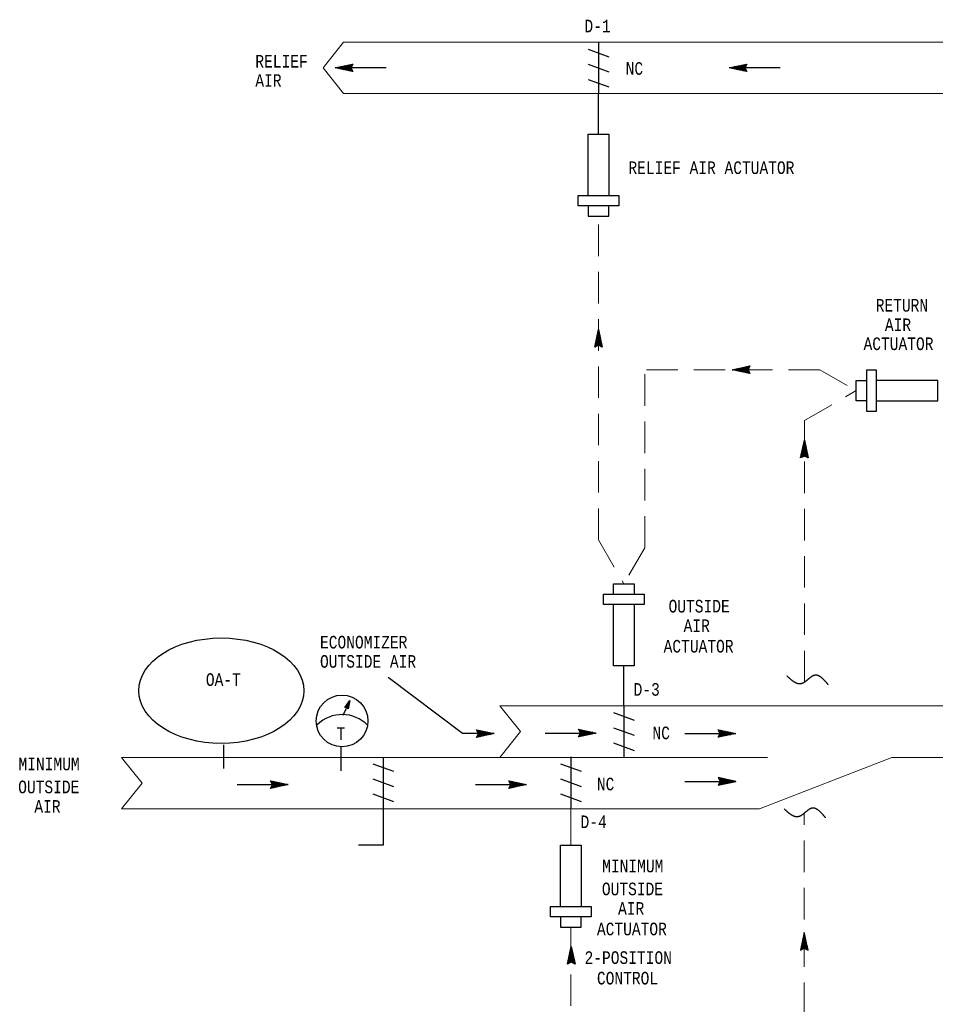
# Model space of a CAD drawing. Header units: inches. Extents: x 2.2 to 32.1, y 0.4 to 19.9.
# Tile 2 of 5: x 2.2 to 9.5, y 8 to 15.8. Entities that reach past the tile are written whole.
import ezdxf
from ezdxf.enums import TextEntityAlignment as Align

# ---------------------------------------------------------------- set-up
doc = ezdxf.new("R2010")
doc.units = ezdxf.units.IN
doc.header["$MEASUREMENT"] = 0
doc.linetypes.add('HIDDEN', pattern=[0.375, 0.25, -0.125])
for name, color, linetype, lineweight in [('M-ANNO-SYMB', 6, 'Continuous', 30), ('M-ANNO-TEXT', 2, 'Continuous', 30), ('M-DIAG-GRPH', 6, 'Continuous', 13)]:
    doc.layers.add(name, color=color, linetype=linetype, lineweight=lineweight)
doc.styles.add('CONTROLTXT', font='monotxt.shx')

msp = doc.modelspace()

# ---------------------------------------------------------------- linework, layer by layer
at = {"layer": 'M-ANNO-SYMB', "linetype": 'Continuous'}
for p, q in [((6.7483, 15.5335), (6.9115, 15.474)), ((6.8298, 15.5885), (6.8298, 15.1834)), ((4.7426, 15.386), (4.8826, 15.416)), ((4.8826, 15.3559), (4.7426, 15.386)), ((5.1477, 15.386), (4.7426, 15.386)), ((4.7452, 15.3866), (4.7467, 15.3851)), ((4.7493, 15.3875), (4.7469, 15.3851)), ((4.7539, 15.3885), (4.7602, 15.3822)), ((4.7628, 15.3903), (4.7557, 15.3832)), ((4.7627, 15.3903), (4.7737, 15.3793)), ((4.7763, 15.3932), (4.7644, 15.3813)), ((4.7715, 15.3921), (4.7872, 15.3765)), ((4.7898, 15.3961), (4.7731, 15.3795)), ((4.7802, 15.394), (4.8007, 15.3735)), ((4.8033, 15.399), (4.7818, 15.3776)), ((4.789, 15.3958), (4.8142, 15.3706)), ((4.8168, 15.4018), (4.7906, 15.3757)), ((4.7977, 15.3977), (4.8277, 15.3677)), ((4.8303, 15.4047), (4.7993, 15.3738)), ((4.8063, 15.3996), (4.8412, 15.3648)), ((4.8438, 15.4077), (4.8081, 15.372)), ((4.8151, 15.4015), (4.8547, 15.3619)), ((4.8573, 15.4106), (4.8168, 15.3701)), ((4.8238, 15.4033), (4.8682, 15.3591)), ((4.8709, 15.4135), (4.8256, 15.3682)), ((4.8326, 15.4052), (4.8817, 15.3562)), ((4.8812, 15.4133), (4.8343, 15.3663)), ((4.8413, 15.4071), (4.8727, 15.3758)), ((4.8706, 15.3921), (4.843, 15.3644)), ((4.8501, 15.409), (4.8695, 15.3896)), ((4.8701, 15.381), (4.8517, 15.3626)), ((4.8588, 15.4108), (4.873, 15.3967)), ((4.8826, 15.416), (4.8676, 15.386)), ((4.8676, 15.4127), (4.8765, 15.4038)), ((4.8676, 15.386), (4.8826, 15.3559)), ((4.8764, 15.4146), (4.8801, 15.4108)), ((6.7483, 15.414), (6.9115, 15.3542)), ((7.8651, 15.386), (8.0052, 15.416)), ((8.0052, 15.3559), (7.8651, 15.386)), ((8.2702, 15.386), (7.8651, 15.386)), ((7.8678, 15.3866), (7.8693, 15.3851)), ((7.8719, 15.3875), (7.8695, 15.3851)), ((7.8765, 15.3885), (7.8828, 15.3822)), ((7.8854, 15.3903), (7.8783, 15.3832)), ((7.8853, 15.3903), (7.8963, 15.3793)), ((7.8989, 15.3932), (7.887, 15.3813)), ((7.894, 15.3921), (7.9098, 15.3765)), ((7.9124, 15.3961), (7.8956, 15.3795)), ((7.9028, 15.394), (7.9233, 15.3735)), ((7.9259, 15.399), (7.9044, 15.3776)), ((7.9115, 15.3958), (7.9368, 15.3706)), ((7.9394, 15.4018), (7.9131, 15.3757)), ((7.9203, 15.3977), (7.9503, 15.3677)), ((7.9529, 15.4047), (7.9219, 15.3738)), ((7.9289, 15.3996), (7.9638, 15.3648)), ((7.9664, 15.4077), (7.9306, 15.372)), ((7.9376, 15.4015), (7.9773, 15.3619)), ((7.9799, 15.4106), (7.9394, 15.3701)), ((7.9464, 15.4033), (7.9908, 15.3591)), ((7.9934, 15.4135), (7.9481, 15.3682)), ((7.9551, 15.4052), (8.0043, 15.3562)), ((8.0038, 15.4133), (7.9569, 15.3663)), ((7.9639, 15.4071), (7.9953, 15.3758)), ((7.9932, 15.3921), (7.9655, 15.3644)), ((7.9727, 15.409), (7.992, 15.3896)), ((7.9927, 15.381), (7.9743, 15.3626)), ((7.9814, 15.4108), (7.9955, 15.3967)), ((8.0052, 15.416), (7.9902, 15.386)), ((7.9902, 15.4127), (7.999, 15.4038)), ((7.9902, 15.386), (8.0052, 15.3559)), ((7.9989, 15.4146), (8.0027, 15.4108)), ((4.8736, 15.3738), (4.8605, 15.3607)), ((4.8772, 15.3668), (4.8692, 15.3588)), ((4.8807, 15.3597), (4.878, 15.3569)), ((7.9962, 15.3738), (7.983, 15.3607)), ((7.9998, 15.3668), (7.9918, 15.3588)), ((8.0033, 15.3597), (8.0005, 15.3569)), ((6.7483, 15.2942), (6.9115, 15.2344)), ((6.6677, 14.2922), (6.6677, 14.3732)), ((6.6677, 14.3732), (6.9918, 14.3732)), ((6.9918, 14.3732), (6.9918, 14.2922)), ((6.9918, 14.2922), (6.6677, 14.2922)), ((6.7488, 14.2922), (6.7488, 14.2112)), ((6.9108, 14.2112), (6.9108, 14.2922)), ((6.7488, 14.2112), (6.9108, 14.2112)), ((6.7998, 13.1726), (6.8298, 13.3126)), ((6.8378, 13.275), (6.8173, 13.2545)), ((6.8359, 13.2837), (6.8203, 13.268)), ((6.8428, 13.2519), (6.8214, 13.2734)), ((6.8341, 13.2925), (6.8231, 13.2815)), ((6.8399, 13.2654), (6.8233, 13.2821)), ((6.837, 13.2789), (6.8251, 13.2907)), ((6.8323, 13.3012), (6.826, 13.295)), ((6.8341, 13.2924), (6.827, 13.2995)), ((6.8304, 13.31), (6.8289, 13.3085)), ((6.8313, 13.3059), (6.8289, 13.3082)), ((6.8298, 13.3126), (6.8598, 13.1726)), ((6.849, 13.2226), (6.8, 13.1735)), ((6.8472, 13.2314), (6.8029, 13.187)), ((6.8176, 13.1816), (6.8045, 13.1947)), ((6.8453, 13.2401), (6.8058, 13.2005)), ((6.8248, 13.1851), (6.8064, 13.2035)), ((6.8359, 13.1846), (6.8083, 13.2122)), ((6.8434, 13.2489), (6.8086, 13.214)), ((6.8572, 13.174), (6.8101, 13.2208)), ((6.8415, 13.2575), (6.8115, 13.2275)), ((6.8573, 13.1843), (6.812, 13.2296)), ((6.8544, 13.1978), (6.8139, 13.2384)), ((6.8396, 13.2662), (6.8144, 13.241)), ((6.8515, 13.2113), (6.8158, 13.2471)), ((6.8485, 13.2248), (6.8176, 13.2559)), ((6.8457, 13.2384), (6.8195, 13.2646)), ((6.8509, 13.2138), (6.8196, 13.1825)), ((6.8528, 13.2051), (6.8334, 13.1857)), ((6.8547, 13.1963), (6.8405, 13.1822)), ((6.8298, 13.1876), (6.7998, 13.1726)), ((6.8035, 13.1745), (6.8008, 13.1772)), ((6.8106, 13.178), (6.8026, 13.186)), ((6.8598, 13.1726), (6.8298, 13.1876)), ((6.8565, 13.1876), (6.8477, 13.1787)), ((6.8584, 13.1788), (6.8547, 13.1751)), ((7.8903, 12.9926), (8.0304, 13.0227)), ((8.0304, 12.9626), (7.8903, 12.9926)), ((7.8929, 12.9933), (7.8945, 12.9918)), ((7.8971, 12.9941), (7.8947, 12.9918)), ((7.9017, 12.9951), (7.908, 12.9889)), ((7.9106, 12.997), (7.9035, 12.9899)), ((7.9105, 12.997), (7.9215, 12.986)), ((7.9241, 12.9999), (7.9122, 12.988)), ((7.9192, 12.9988), (7.935, 12.9831)), ((7.9376, 13.0028), (7.9208, 12.9861)), ((7.928, 13.0006), (7.9485, 12.9801)), ((7.9511, 13.0056), (7.9296, 12.9843)), ((7.9367, 13.0025), (7.962, 12.9773)), ((7.9646, 13.0085), (7.9383, 12.9824)), ((7.9455, 13.0044), (7.9755, 12.9744)), ((7.9781, 13.0114), (7.9471, 12.9805)), ((7.9541, 13.0063), (7.989, 12.9715)), ((7.9916, 13.0144), (7.9558, 12.9786)), ((7.9628, 13.0081), (8.0025, 12.9686)), ((8.0051, 13.0173), (7.9646, 12.9768)), ((7.9716, 13.01), (8.016, 12.9658)), ((8.0186, 13.0201), (7.9733, 12.9749)), ((7.9803, 13.0119), (8.0295, 12.9629)), ((8.029, 13.02), (7.9821, 12.973)), ((7.9891, 13.0138), (8.0205, 12.9825)), ((8.0184, 12.9988), (7.9907, 12.9711)), ((7.9979, 13.0156), (8.0172, 12.9963)), ((8.0179, 12.9876), (7.9995, 12.9693)), ((8.0066, 13.0175), (8.0207, 13.0034)), ((8.0214, 12.9805), (8.0082, 12.9674)), ((8.0304, 13.0227), (8.0154, 12.9926)), ((8.0154, 13.0194), (8.0242, 13.0105)), ((8.0154, 12.9926), (8.0304, 12.9626)), ((8.025, 12.9735), (8.017, 12.9655)), ((8.0241, 13.0213), (8.0279, 13.0175)), ((8.0285, 12.9664), (8.0257, 12.9636)), ((8.9526, 12.9894), (8.9526, 12.6653)), ((9.0336, 12.9894), (8.9526, 12.9894)), ((9.0336, 12.6653), (9.0336, 12.9894)), ((8.8715, 12.9084), (8.9526, 12.9084)), ((8.8715, 12.7463), (8.8715, 12.9084)), ((8.9526, 12.7463), (8.8715, 12.7463)), ((8.9526, 12.6653), (9.0336, 12.6653)), ((8.4313, 12.2936), (8.4613, 12.4336)), ((8.4657, 12.4135), (8.4547, 12.4025)), ((8.4685, 12.3999), (8.4567, 12.4117)), ((8.4638, 12.4222), (8.4575, 12.416)), ((8.4657, 12.4134), (8.4585, 12.4205)), ((8.4619, 12.431), (8.4604, 12.4295)), ((8.4628, 12.4269), (8.4604, 12.4292)), ((8.4613, 12.4336), (8.4913, 12.2936)), ((8.4805, 12.3436), (8.4315, 12.2945)), ((8.4787, 12.3523), (8.4344, 12.308)), ((8.4768, 12.3611), (8.4373, 12.3215)), ((8.4674, 12.3056), (8.4398, 12.3332)), ((8.4749, 12.3698), (8.4402, 12.335)), ((8.4887, 12.295), (8.4417, 12.3418)), ((8.473, 12.3785), (8.443, 12.3485)), ((8.4888, 12.3053), (8.4435, 12.3506)), ((8.4859, 12.3188), (8.4454, 12.3593)), ((8.4712, 12.3872), (8.4459, 12.362)), ((8.483, 12.3323), (8.4473, 12.3681)), ((8.4693, 12.396), (8.4488, 12.3755)), ((8.48, 12.3458), (8.4492, 12.3769)), ((8.4772, 12.3593), (8.451, 12.3856)), ((8.4824, 12.3348), (8.4512, 12.3035)), ((8.4674, 12.4047), (8.4518, 12.389)), ((8.4743, 12.3729), (8.4529, 12.3944)), ((8.4714, 12.3864), (8.4548, 12.4031)), ((8.4613, 12.3086), (8.4313, 12.2936)), ((8.435, 12.2955), (8.4323, 12.2982)), ((8.4422, 12.299), (8.4342, 12.307)), ((8.4492, 12.3026), (8.436, 12.3157)), ((8.4563, 12.3061), (8.4379, 12.3245)), ((8.4913, 12.2936), (8.4613, 12.3086)), ((8.4843, 12.3261), (8.4649, 12.3067)), ((8.4862, 12.3173), (8.472, 12.3032)), ((8.488, 12.3086), (8.4792, 12.2997)), ((8.4899, 12.2998), (8.4862, 12.2961)), ((6.9496, 11.2953), (7.1117, 11.2953)), ((6.9496, 11.2142), (6.9496, 11.2953)), ((7.1117, 11.2953), (7.1117, 11.2142)), ((6.8686, 11.2142), (7.1927, 11.2142)), ((6.8686, 11.1332), (6.8686, 11.2142)), ((7.1927, 11.2142), (7.1927, 11.1332)), ((7.1927, 11.1332), (6.8686, 11.1332)), ((5.7532, 10.1087), (5.1621, 10.5521)), ((4.8186, 10.3157), (4.8597, 10.3716)), ((4.8349, 10.3164), (4.8186, 10.3157)), ((4.8503, 10.328), (4.8189, 10.316)), ((4.8245, 10.3159), (4.8225, 10.321)), ((4.8512, 10.3323), (4.8229, 10.3214)), ((4.8283, 10.3161), (4.8251, 10.3245)), ((4.8521, 10.3365), (4.8268, 10.3268)), ((4.8322, 10.3163), (4.8277, 10.328)), ((4.8494, 10.3238), (4.8294, 10.3161)), ((4.837, 10.3138), (4.8302, 10.3315)), ((4.853, 10.3408), (4.8308, 10.3322)), ((4.8443, 10.3049), (4.8328, 10.335)), ((4.8539, 10.3449), (4.8347, 10.3376)), ((4.8451, 10.3038), (4.8349, 10.3164)), ((4.8464, 10.3095), (4.8353, 10.3385)), ((4.8485, 10.3196), (4.8361, 10.3148)), ((4.8478, 10.316), (4.8379, 10.342)), ((4.8476, 10.3153), (4.8385, 10.3119)), ((4.8548, 10.3492), (4.8387, 10.343)), ((4.8492, 10.3226), (4.8405, 10.3455)), ((4.8467, 10.3111), (4.841, 10.3089)), ((4.8557, 10.3534), (4.8426, 10.3484)), ((4.8505, 10.3291), (4.843, 10.349)), ((4.8458, 10.3068), (4.8434, 10.3059)), ((4.8597, 10.3716), (4.8451, 10.3038)), ((4.8519, 10.3357), (4.8456, 10.3525)), ((4.8566, 10.3577), (4.8466, 10.3538)), ((4.8534, 10.3422), (4.8482, 10.356)), ((4.8576, 10.3619), (4.8506, 10.3592)), ((4.8548, 10.3487), (4.8507, 10.3594)), ((4.8562, 10.3553), (4.8533, 10.3629)), ((7.0305, 10.3298), (7.0305, 9.9247)), ((6.949, 10.2748), (7.1123, 10.2152)), ((6.949, 10.1552), (7.1123, 10.0957)), ((6.0033, 10.1087), (5.7532, 10.1087)), ((5.8782, 10.1087), (5.8632, 10.1387)), ((5.8632, 10.1387), (6.0033, 10.1087)), ((5.8632, 10.0787), (5.8782, 10.1087)), ((6.0033, 10.1087), (5.8632, 10.0787)), ((5.9132, 10.0895), (5.8641, 10.1385)), ((5.8646, 10.0813), (5.9115, 10.1283)), ((5.8651, 10.135), (5.8679, 10.1377)), ((5.8695, 10.0801), (5.8657, 10.0838)), ((5.8686, 10.1278), (5.8766, 10.1358)), ((5.8782, 10.082), (5.8694, 10.0908)), ((5.8722, 10.1208), (5.8854, 10.134)), ((5.887, 10.0838), (5.8729, 10.098)), ((5.9045, 10.0876), (5.8731, 10.1188)), ((5.875, 10.0812), (5.9202, 10.1265)), ((5.8752, 10.1026), (5.9029, 10.1302)), ((5.8757, 10.1137), (5.8941, 10.1321)), ((5.8957, 10.0857), (5.8764, 10.1051)), ((5.922, 10.0913), (5.8776, 10.1356)), ((5.8885, 10.0841), (5.929, 10.1246)), ((5.9308, 10.0932), (5.8911, 10.1327)), ((5.902, 10.087), (5.9378, 10.1227)), ((5.9395, 10.0951), (5.9046, 10.1298)), ((5.9155, 10.09), (5.9465, 10.1208)), ((5.9481, 10.097), (5.9181, 10.127)), ((5.929, 10.0928), (5.9553, 10.119)), ((5.9569, 10.0988), (5.9316, 10.1241)), ((5.9425, 10.0957), (5.964, 10.1171)), ((5.9656, 10.1007), (5.9451, 10.1212)), ((5.956, 10.0986), (5.9728, 10.1152)), ((5.9744, 10.1026), (5.9586, 10.1182)), ((5.9695, 10.1015), (5.9814, 10.1133)), ((5.9831, 10.1043), (5.9721, 10.1153)), ((5.983, 10.1043), (5.9901, 10.1115)), ((5.9919, 10.1062), (5.9856, 10.1125)), ((5.9965, 10.1072), (5.9989, 10.1096)), ((6.0006, 10.1081), (5.9991, 10.1096)), ((6.4069, 10.1127), (6.812, 10.1127)), ((6.6869, 10.1127), (6.6719, 10.1427)), ((6.6719, 10.1427), (6.812, 10.1127)), ((6.6719, 10.0827), (6.6869, 10.1127)), ((6.812, 10.1127), (6.6719, 10.0827)), ((6.722, 10.0935), (6.6728, 10.1425)), ((6.6733, 10.0853), (6.7202, 10.1323)), ((6.6738, 10.139), (6.6766, 10.1417)), ((6.6782, 10.0841), (6.6744, 10.0878)), ((6.6773, 10.1318), (6.6853, 10.1398)), ((6.6869, 10.086), (6.6781, 10.0948)), ((6.6809, 10.1248), (6.6941, 10.138)), ((6.6957, 10.0878), (6.6816, 10.102)), ((6.7132, 10.0916), (6.6818, 10.1228)), ((6.6837, 10.0852), (6.729, 10.1305)), ((6.6839, 10.1066), (6.7116, 10.1342)), ((6.6844, 10.1177), (6.7028, 10.1361)), ((6.7045, 10.0897), (6.6851, 10.1091)), ((6.7307, 10.0953), (6.6863, 10.1396)), ((6.6972, 10.0881), (6.7377, 10.1286)), ((6.7395, 10.0972), (6.6998, 10.1367)), ((6.7107, 10.091), (6.7465, 10.1267)), ((6.7482, 10.0991), (6.7133, 10.1338)), ((6.7242, 10.094), (6.7552, 10.1248)), ((6.7568, 10.101), (6.7268, 10.131)), ((6.7377, 10.0968), (6.764, 10.123)), ((6.7656, 10.1028), (6.7403, 10.1281)), ((6.7512, 10.0997), (6.7727, 10.1211)), ((6.7743, 10.1047), (6.7538, 10.1252)), ((6.7647, 10.1026), (6.7815, 10.1192)), ((6.7831, 10.1066), (6.7673, 10.1222)), ((6.7782, 10.1055), (6.7901, 10.1173)), ((6.7918, 10.1083), (6.7808, 10.1193)), ((6.7917, 10.1083), (6.7988, 10.1155)), ((6.8006, 10.1102), (6.7943, 10.1165)), ((6.8052, 10.1112), (6.8076, 10.1136)), ((6.8094, 10.1121), (6.8079, 10.1136)), ((7.5137, 10.1095), (7.9188, 10.1095)), ((7.7937, 10.1095), (7.7787, 10.1395)), ((7.7787, 10.1395), (7.9188, 10.1095)), ((7.7787, 10.0795), (7.7937, 10.1095)), ((7.9188, 10.1095), (7.7787, 10.0795)), ((7.8287, 10.0902), (7.7796, 10.1392)), ((7.7801, 10.0821), (7.827, 10.1291)), ((7.7806, 10.1357), (7.7834, 10.1385)), ((7.785, 10.0808), (7.7812, 10.0846)), ((7.7841, 10.1286), (7.7921, 10.1366)), ((7.7937, 10.0827), (7.7849, 10.0916)), ((7.7877, 10.1216), (7.8009, 10.1347)), ((7.8025, 10.0846), (7.7884, 10.0987)), ((7.82, 10.0883), (7.7886, 10.1196)), ((7.7905, 10.082), (7.8357, 10.1272)), ((7.7907, 10.1033), (7.8184, 10.131)), ((7.7912, 10.1145), (7.8096, 10.1328)), ((7.8112, 10.0865), (7.7919, 10.1058)), ((7.8375, 10.0921), (7.7931, 10.1363)), ((7.804, 10.0848), (7.8445, 10.1253)), ((7.8462, 10.094), (7.8066, 10.1335)), ((7.8175, 10.0877), (7.8532, 10.1235)), ((7.855, 10.0958), (7.8201, 10.1306)), ((7.831, 10.0907), (7.862, 10.1216)), ((7.8636, 10.0977), (7.8336, 10.1277)), ((7.8445, 10.0936), (7.8708, 10.1197)), ((7.8724, 10.0996), (7.8471, 10.1248)), ((7.858, 10.0965), (7.8795, 10.1178)), ((7.8811, 10.1015), (7.8606, 10.122)), ((7.8715, 10.0993), (7.8883, 10.116)), ((7.8899, 10.1033), (7.8741, 10.119)), ((7.885, 10.1022), (7.8969, 10.1141)), ((7.8986, 10.1051), (7.8876, 10.1161)), ((7.8985, 10.1051), (7.9056, 10.1122)), ((7.9074, 10.107), (7.9011, 10.1132)), ((7.912, 10.108), (7.9144, 10.1103)), ((7.9161, 10.1088), (7.9146, 10.1103)), ((3.8596, 10.0196), (3.8596, 9.8316)), ((4.7895, 10.0024), (4.7895, 9.8144)), ((6.949, 10.0357), (7.1123, 9.9759)), ((6.6104, 9.9248), (6.6104, 9.5197)), ((5.0423, 9.8698), (5.2059, 9.81)), ((6.5286, 9.8698), (6.6921, 9.81)), ((7.7787, 9.7601), (7.7937, 9.7301)), ((7.9188, 9.7301), (7.7787, 9.7601)), ((7.7801, 9.7575), (7.827, 9.7105)), ((7.785, 9.7588), (7.7812, 9.755)), ((7.7937, 9.7569), (7.7849, 9.748)), ((7.7905, 9.7576), (7.8357, 9.7124)), ((3.9658, 9.7045), (4.3709, 9.7045)), ((4.2459, 9.7045), (4.2309, 9.7345)), ((4.2309, 9.7345), (4.3709, 9.7045)), ((4.2309, 9.6745), (4.2459, 9.7045)), ((4.3709, 9.7045), (4.2309, 9.6745)), ((4.2809, 9.6852), (4.2318, 9.7342)), ((4.2323, 9.6771), (4.2791, 9.7241)), ((4.2328, 9.7307), (4.2355, 9.7335)), ((4.2371, 9.6759), (4.2334, 9.6796)), ((4.2363, 9.7236), (4.2443, 9.7316)), ((4.2459, 9.6777), (4.237, 9.6866)), ((4.2399, 9.7166), (4.253, 9.7297)), ((4.2546, 9.6796), (4.2405, 9.6937)), ((4.2721, 9.6834), (4.2408, 9.7146)), ((4.2426, 9.677), (4.2879, 9.7222)), ((4.2429, 9.6984), (4.2705, 9.726)), ((4.2434, 9.7095), (4.2618, 9.7279)), ((4.2634, 9.6815), (4.244, 9.7009)), ((4.2896, 9.6871), (4.2453, 9.7314)), ((4.2561, 9.6799), (4.2966, 9.7204)), ((4.2984, 9.689), (4.2588, 9.7285)), ((4.2696, 9.6827), (4.3054, 9.7185)), ((4.3071, 9.6909), (4.2723, 9.7256)), ((4.2831, 9.6857), (4.3141, 9.7166)), ((4.3158, 9.6927), (4.2858, 9.7227)), ((4.2966, 9.6886), (4.3229, 9.7147)), ((4.3245, 9.6946), (4.2993, 9.7199)), ((4.3101, 9.6915), (4.3317, 9.7129)), ((4.3333, 9.6965), (4.3128, 9.717)), ((4.3237, 9.6944), (4.3404, 9.711)), ((4.342, 9.6984), (4.3263, 9.714)), ((4.3372, 9.6972), (4.349, 9.7091)), ((4.3508, 9.7001), (4.3398, 9.7111)), ((4.3507, 9.7001), (4.3578, 9.7072)), ((4.3595, 9.702), (4.3533, 9.7082)), ((4.3642, 9.703), (4.3665, 9.7054)), ((4.3683, 9.7039), (4.3668, 9.7054)), ((5.0423, 9.75), (5.2059, 9.6905)), ((5.8555, 9.7045), (6.2606, 9.7045)), ((6.1356, 9.7045), (6.1206, 9.7345)), ((6.1206, 9.7345), (6.2606, 9.7045)), ((6.2606, 9.7045), (6.1206, 9.6745)), ((6.1206, 9.6745), (6.1356, 9.7045)), ((6.1706, 9.6852), (6.1214, 9.7342)), ((6.1219, 9.6771), (6.1688, 9.7241)), ((6.1224, 9.7307), (6.1252, 9.7335)), ((6.1268, 9.6759), (6.1231, 9.6796)), ((6.1259, 9.7236), (6.1339, 9.7316)), ((6.1356, 9.6777), (6.1267, 9.6866)), ((6.1296, 9.7166), (6.1427, 9.7297)), ((6.1443, 9.6796), (6.1302, 9.6937)), ((6.1618, 9.6834), (6.1304, 9.7146)), ((6.1323, 9.677), (6.1776, 9.7222)), ((6.1326, 9.6984), (6.1602, 9.726)), ((6.1331, 9.7095), (6.1514, 9.7279)), ((6.1531, 9.6815), (6.1337, 9.7009)), ((6.1793, 9.6871), (6.1349, 9.7314)), ((6.1458, 9.6799), (6.1863, 9.7204)), ((6.1881, 9.689), (6.1484, 9.7285)), ((6.1593, 9.6827), (6.1951, 9.7185)), ((6.1968, 9.6909), (6.1619, 9.7256)), ((6.1728, 9.6857), (6.2038, 9.7166)), ((6.2055, 9.6927), (6.1754, 9.7227)), ((6.1863, 9.6886), (6.2126, 9.7147)), ((6.2142, 9.6946), (6.189, 9.7199)), ((6.1998, 9.6915), (6.2213, 9.7129)), ((6.223, 9.6965), (6.2025, 9.717)), ((6.2133, 9.6944), (6.2301, 9.711)), ((6.2317, 9.6984), (6.216, 9.714)), ((6.2268, 9.6972), (6.2387, 9.7091)), ((6.2405, 9.7001), (6.2295, 9.7111)), ((6.2403, 9.7001), (6.2475, 9.7072)), ((6.2492, 9.702), (6.243, 9.7082)), ((6.2538, 9.703), (6.2562, 9.7054)), ((6.258, 9.7039), (6.2565, 9.7054)), ((6.5286, 9.75), (6.6921, 9.6905)), ((7.5137, 9.7301), (7.9188, 9.7301)), ((7.7937, 9.7301), (7.7787, 9.7001)), ((7.7787, 9.7001), (7.9188, 9.7301)), ((7.8287, 9.7494), (7.7796, 9.7004)), ((7.7806, 9.7039), (7.7834, 9.7011)), ((7.7841, 9.711), (7.7921, 9.703)), ((7.7877, 9.718), (7.8009, 9.7049)), ((7.8025, 9.755), (7.7884, 9.7409)), ((7.82, 9.7512), (7.7886, 9.72)), ((7.7907, 9.7362), (7.8184, 9.7086)), ((7.7912, 9.7251), (7.8096, 9.7067)), ((7.8112, 9.7531), (7.7919, 9.7337)), ((7.8375, 9.7475), (7.7931, 9.7032)), ((7.804, 9.7547), (7.8445, 9.7142)), ((7.8462, 9.7456), (7.8066, 9.7061)), ((7.8175, 9.7519), (7.8532, 9.7161)), ((7.855, 9.7437), (7.8201, 9.709)), ((7.831, 9.7489), (7.862, 9.718)), ((7.8636, 9.7419), (7.8336, 9.7119)), ((7.8445, 9.746), (7.8708, 9.7199)), ((7.8724, 9.74), (7.8471, 9.7147)), ((7.858, 9.7431), (7.8795, 9.7217)), ((7.8811, 9.7381), (7.8606, 9.7176)), ((7.8715, 9.7402), (7.8883, 9.7236)), ((7.8899, 9.7362), (7.8741, 9.7206)), ((7.885, 9.7374), (7.8969, 9.7255)), ((7.8986, 9.7345), (7.8876, 9.7235)), ((7.8985, 9.7345), (7.9056, 9.7274)), ((7.9074, 9.7326), (7.9011, 9.7264)), ((7.912, 9.7316), (7.9144, 9.7292)), ((7.9161, 9.7307), (7.9146, 9.7292)), ((5.0423, 9.6305), (5.2059, 9.571)), ((6.5286, 9.6305), (6.6921, 9.571)), ((6.4483, 8.7371), (6.7724, 8.7371)), ((6.4483, 8.6561), (6.4483, 8.7371)), ((6.7724, 8.7371), (6.7724, 8.6561)), ((6.7724, 8.6561), (6.4483, 8.6561)), ((6.5293, 8.6561), (6.5293, 8.5751)), ((6.6914, 8.5751), (6.6914, 8.6561)), ((6.5293, 8.5751), (6.6914, 8.5751)), ((8.461, 8.5333), (8.431, 8.3933)), ((8.4537, 8.4996), (8.4656, 8.5115)), ((8.4566, 8.5131), (8.4637, 8.5202)), ((8.4566, 8.5132), (8.4676, 8.5022)), ((8.4585, 8.522), (8.4647, 8.5157)), ((8.4595, 8.5266), (8.4619, 8.529)), ((8.4604, 8.5307), (8.4619, 8.5292)), ((8.491, 8.3933), (8.461, 8.5333)), ((8.4335, 8.4051), (8.4787, 8.4503)), ((8.4336, 8.3947), (8.4806, 8.4416)), ((8.4363, 8.4186), (8.4769, 8.4591)), ((8.4392, 8.4321), (8.475, 8.4678)), ((8.4398, 8.4346), (8.4711, 8.4032)), ((8.4417, 8.4433), (8.4907, 8.3942)), ((8.4422, 8.4456), (8.4731, 8.4766)), ((8.4436, 8.4521), (8.4879, 8.4077)), ((8.4451, 8.4591), (8.4712, 8.4853)), ((8.4455, 8.4608), (8.485, 8.4212)), ((8.4473, 8.4696), (8.4821, 8.4347)), ((8.448, 8.4726), (8.4694, 8.4941)), ((8.4492, 8.4782), (8.4792, 8.4482)), ((8.4509, 8.4861), (8.4675, 8.5028)), ((8.4511, 8.487), (8.4764, 8.4617)), ((8.453, 8.4957), (8.4735, 8.4752)), ((8.4549, 8.5045), (8.4705, 8.4887)), ((8.4549, 8.4053), (8.4825, 8.4329)), ((6.5838, 8.2823), (6.6138, 8.4224)), ((6.6274, 8.3586), (6.5927, 8.3237)), ((6.6256, 8.3672), (6.5956, 8.3372)), ((6.6237, 8.376), (6.5984, 8.3507)), ((6.6356, 8.3211), (6.5998, 8.3569)), ((6.6218, 8.3847), (6.6013, 8.3642)), ((6.6326, 8.3346), (6.6017, 8.3656)), ((6.6297, 8.3481), (6.6036, 8.3744)), ((6.6199, 8.3935), (6.6043, 8.3777)), ((6.6268, 8.3616), (6.6054, 8.3831)), ((6.6182, 8.4022), (6.6072, 8.3912)), ((6.6239, 8.3751), (6.6073, 8.3919)), ((6.6211, 8.3886), (6.6092, 8.4005)), ((6.6163, 8.411), (6.6101, 8.4047)), ((6.6182, 8.4021), (6.6111, 8.4093)), ((6.6144, 8.4198), (6.6129, 8.4183)), ((6.6153, 8.4156), (6.6129, 8.418)), ((6.6138, 8.4224), (6.6438, 8.2823)), ((8.431, 8.3933), (8.461, 8.4083)), ((8.4323, 8.3996), (8.4361, 8.3958)), ((8.4342, 8.4083), (8.4431, 8.3994)), ((8.4361, 8.4171), (8.4502, 8.4029)), ((8.438, 8.4258), (8.4574, 8.4064)), ((8.461, 8.4083), (8.491, 8.3933)), ((8.466, 8.4058), (8.4844, 8.4242)), ((8.4731, 8.4023), (8.4862, 8.4154)), ((8.4801, 8.3987), (8.4881, 8.4067)), ((8.4872, 8.3952), (8.49, 8.3979)), ((6.6138, 8.2973), (6.5838, 8.2823)), ((6.6331, 8.3324), (6.5841, 8.2832)), ((6.5876, 8.2842), (6.5848, 8.287)), ((6.5947, 8.2877), (6.5867, 8.2957)), ((6.6312, 8.3411), (6.5869, 8.2967)), ((6.6017, 8.2913), (6.5886, 8.3045)), ((6.6293, 8.3499), (6.5898, 8.3102)), ((6.6088, 8.2948), (6.5904, 8.3132)), ((6.6199, 8.2943), (6.5923, 8.322)), ((6.6412, 8.2837), (6.5942, 8.3306)), ((6.6413, 8.2941), (6.5961, 8.3394)), ((6.6385, 8.3076), (6.5979, 8.3481)), ((6.6349, 8.3236), (6.6037, 8.2922)), ((6.6438, 8.2823), (6.6138, 8.2973)), ((6.6368, 8.3149), (6.6174, 8.2955)), ((6.6387, 8.3061), (6.6246, 8.292)), ((6.6406, 8.2973), (6.6317, 8.2885)), ((6.6425, 8.2886), (6.6387, 8.2848))]:
    msp.add_line(p, q, dxfattribs=at)
at = {"layer": 'M-ANNO-SYMB', "color": 6, "linetype": 'Continuous'}
for p, q in [((6.8298, 14.8593), (6.8298, 15.1834)), ((7.0307, 10.3299), (7.0307, 10.6471)), ((5.1241, 9.9197), (5.1241, 9.2233))]:
    msp.add_line(p, q, dxfattribs=at)
at = {"layer": 'M-ANNO-SYMB'}
for p, q in [((4.8077, 10.2559), (4.8321, 10.3103)), ((5.1241, 9.2233), (4.9284, 9.2233))]:
    msp.add_line(p, q, dxfattribs=at)
at = {"layer": 'M-ANNO-SYMB', "linetype": 'Continuous', "flags": 128}
for points in [[(6.7488, 14.3732), (6.7488, 14.8593), (6.9108, 14.8593), (6.9108, 14.3732)], [(9.0336, 12.7463), (9.5197, 12.7463), (9.5197, 12.9084), (9.0336, 12.9084)], [(7.1117, 11.1332), (7.1117, 10.6471), (6.9496, 10.6471), (6.9496, 11.1332)], [(6.5293, 8.7371), (6.5293, 9.2233), (6.6914, 9.2233), (6.6914, 8.7371)]]:
    msp.add_lwpolyline(points, dxfattribs=at)
at = {"layer": 'M-ANNO-SYMB', "flags": 128}
for points in [[(8.6512, 10.4952), (8.6496, 10.4971), (8.6479, 10.499), (8.6463, 10.501), (8.6447, 10.5029), (8.643, 10.5048), (8.6414, 10.5067), (8.6397, 10.5086), (8.6381, 10.5105), (8.6364, 10.5124), (8.6348, 10.5142), (8.6332, 10.5161), (8.6315, 10.518), (8.6299, 10.5198), (8.6282, 10.5216), (8.6266, 10.5234), (8.6249, 10.5252), (8.6233, 10.527), (8.6216, 10.5288), (8.62, 10.5305), (8.6183, 10.5322), (8.6167, 10.5339), (8.6151, 10.5356), (8.6134, 10.5372), (8.6118, 10.5389), (8.6101, 10.5405), (8.6085, 10.542), (8.6068, 10.5436), (8.6052, 10.5451), (8.6035, 10.5466), (8.6019, 10.5481), (8.6002, 10.5495), (8.5986, 10.5509), (8.5969, 10.5522), (8.5953, 10.5536), (8.5936, 10.5549), (8.592, 10.5561), (8.5903, 10.5573), (8.5887, 10.5585), (8.587, 10.5596), (8.5853, 10.5607), (8.5837, 10.5618), (8.582, 10.5628), (8.5804, 10.5637), (8.5787, 10.5646), (8.5771, 10.5655), (8.5754, 10.5663), (8.5737, 10.5671), (8.5721, 10.5678), (8.5704, 10.5685), (8.5688, 10.5691), (8.5671, 10.5697), (8.5654, 10.5702), (8.5638, 10.5706), (8.5621, 10.571), (8.5604, 10.5714), (8.5588, 10.5717), (8.5571, 10.5719), (8.5554, 10.5721), (8.5538, 10.5722), (8.5521, 10.5722), (8.5504, 10.5722), (8.5488, 10.5721), (8.5471, 10.5719), (8.5454, 10.5717), (8.5437, 10.5714), (8.5421, 10.5711), (8.5404, 10.5706), (8.5387, 10.5701), (8.537, 10.5696), (8.5353, 10.569), (8.5337, 10.5683), (8.532, 10.5676), (8.5303, 10.5668), (8.5286, 10.5659), (8.5269, 10.5651), (8.5252, 10.5641), (8.5235, 10.5631), (8.5219, 10.5621), (8.5202, 10.5611), (8.5185, 10.56), (8.5168, 10.5588), (8.5151, 10.5576), (8.5134, 10.5564), (8.5117, 10.5552), (8.51, 10.5539), (8.5083, 10.5526), (8.5066, 10.5513), (8.5049, 10.55), (8.5032, 10.5486), (8.5015, 10.5473), (8.4998, 10.5459), (8.4981, 10.5445), (8.4964, 10.5431), (8.4947, 10.5416), (8.493, 10.5402), (8.4913, 10.5388), (8.4895, 10.5373), (8.4878, 10.5359), (8.4861, 10.5345), (8.4844, 10.533), (8.4827, 10.5316), (8.481, 10.5302), (8.4793, 10.5288), (8.4775, 10.5274), (8.4758, 10.526), (8.4741, 10.5247), (8.4724, 10.5233), (8.4706, 10.522), (8.4689, 10.5207), (8.4672, 10.5195), (8.4655, 10.5182), (8.4637, 10.517), (8.462, 10.5158), (8.4603, 10.5147), (8.4585, 10.5136), (8.4568, 10.5125), (8.4551, 10.5115), (8.4533, 10.5105), (8.4516, 10.5096), (8.4498, 10.5087), (8.4481, 10.5078), (8.4463, 10.5071), (8.4446, 10.5063), (8.4429, 10.5057), (8.4411, 10.505), (8.4394, 10.5045), (8.4376, 10.504), (8.4358, 10.5035), (8.4341, 10.5032), (8.4323, 10.5029), (8.4306, 10.5026), (8.4288, 10.5025), (8.4271, 10.5024), (8.4253, 10.5023), (8.4235, 10.5023), (8.4218, 10.5024), (8.42, 10.5025), (8.4182, 10.5027), (8.4165, 10.5029), (8.4147, 10.5032), (8.4129, 10.5035), (8.4112, 10.5039), (8.4094, 10.5043), (8.4076, 10.5048), (8.4058, 10.5054), (8.4041, 10.506), (8.4023, 10.5066), (8.4005, 10.5073), (8.3987, 10.508), (8.397, 10.5088), (8.3952, 10.5096), (8.3934, 10.5104), (8.3916, 10.5113), (8.3898, 10.5122), (8.388, 10.5132), (8.3863, 10.5142), (8.3845, 10.5152), (8.3827, 10.5163), (8.3809, 10.5174), (8.3791, 10.5186), (8.3773, 10.5198), (8.3755, 10.521), (8.3737, 10.5222), (8.3719, 10.5235), (8.3702, 10.5248), (8.3684, 10.5261), (8.3666, 10.5274), (8.3648, 10.5288), (8.363, 10.5302), (8.3612, 10.5316), (8.3594, 10.5331), (8.3576, 10.5345), (8.3558, 10.536), (8.354, 10.5375), (8.3522, 10.539), (8.3504, 10.5406), (8.3486, 10.5421), (8.3468, 10.5437), (8.345, 10.5452), (8.3432, 10.5468), (8.3414, 10.5484), (8.3396, 10.55), (8.3378, 10.5517), (8.336, 10.5533), (8.3342, 10.5549), (8.3324, 10.5566), (8.3306, 10.5582), (8.3288, 10.5599), (8.327, 10.5615), (8.3252, 10.5632), (8.3234, 10.5648)], [(8.6294, 9.4415), (8.6278, 9.4434), (8.6261, 9.4453), (8.6245, 9.4472), (8.6229, 9.4492), (8.6212, 9.4511), (8.6196, 9.453), (8.6179, 9.4549), (8.6163, 9.4568), (8.6146, 9.4586), (8.613, 9.4605), (8.6114, 9.4624), (8.6097, 9.4642), (8.6081, 9.4661), (8.6064, 9.4679), (8.6048, 9.4697), (8.6031, 9.4715), (8.6015, 9.4733), (8.5998, 9.475), (8.5982, 9.4768), (8.5966, 9.4785), (8.5949, 9.4802), (8.5933, 9.4819), (8.5916, 9.4835), (8.59, 9.4851), (8.5883, 9.4867), (8.5867, 9.4883), (8.585, 9.4899), (8.5834, 9.4914), (8.5817, 9.4929), (8.5801, 9.4943), (8.5784, 9.4958), (8.5768, 9.4972), (8.5751, 9.4985), (8.5735, 9.4998), (8.5718, 9.5011), (8.5702, 9.5024), (8.5685, 9.5036), (8.5669, 9.5048), (8.5652, 9.5059), (8.5636, 9.507), (8.5619, 9.508), (8.5602, 9.509), (8.5586, 9.51), (8.5569, 9.5109), (8.5553, 9.5118), (8.5536, 9.5126), (8.552, 9.5134), (8.5503, 9.5141), (8.5486, 9.5148), (8.547, 9.5154), (8.5453, 9.516), (8.5436, 9.5165), (8.542, 9.5169), (8.5403, 9.5173), (8.5386, 9.5177), (8.537, 9.518), (8.5353, 9.5182), (8.5336, 9.5183), (8.532, 9.5184), (8.5303, 9.5185), (8.5286, 9.5185), (8.527, 9.5184), (8.5253, 9.5182), (8.5236, 9.518), (8.5219, 9.5177), (8.5203, 9.5173), (8.5186, 9.5169), (8.5169, 9.5164), (8.5152, 9.5159), (8.5135, 9.5152), (8.5119, 9.5146), (8.5102, 9.5138), (8.5085, 9.5131), (8.5068, 9.5122), (8.5051, 9.5113), (8.5034, 9.5104), (8.5017, 9.5094), (8.5001, 9.5084), (8.4984, 9.5073), (8.4967, 9.5062), (8.495, 9.5051), (8.4933, 9.5039), (8.4916, 9.5027), (8.4899, 9.5015), (8.4882, 9.5002), (8.4865, 9.4989), (8.4848, 9.4976), (8.4831, 9.4963), (8.4814, 9.4949), (8.4797, 9.4935), (8.478, 9.4921), (8.4763, 9.4907), (8.4746, 9.4893), (8.4729, 9.4879), (8.4712, 9.4865), (8.4695, 9.485), (8.4677, 9.4836), (8.466, 9.4822), (8.4643, 9.4807), (8.4626, 9.4793), (8.4609, 9.4779), (8.4592, 9.4765), (8.4575, 9.4751), (8.4557, 9.4737), (8.454, 9.4723), (8.4523, 9.471), (8.4506, 9.4696), (8.4488, 9.4683), (8.4471, 9.467), (8.4454, 9.4657), (8.4437, 9.4645), (8.4419, 9.4633), (8.4402, 9.4621), (8.4385, 9.461), (8.4367, 9.4599), (8.435, 9.4588), (8.4333, 9.4578), (8.4315, 9.4568), (8.4298, 9.4559), (8.428, 9.455), (8.4263, 9.4541), (8.4245, 9.4533), (8.4228, 9.4526), (8.421, 9.4519), (8.4193, 9.4513), (8.4175, 9.4508), (8.4158, 9.4503), (8.414, 9.4498), (8.4123, 9.4495), (8.4105, 9.4492), (8.4088, 9.4489), (8.407, 9.4487), (8.4053, 9.4486), (8.4035, 9.4486), (8.4017, 9.4486), (8.4, 9.4486), (8.3982, 9.4488), (8.3964, 9.4489), (8.3947, 9.4492), (8.3929, 9.4495), (8.3911, 9.4498), (8.3894, 9.4502), (8.3876, 9.4506), (8.3858, 9.4511), (8.384, 9.4516), (8.3823, 9.4522), (8.3805, 9.4529), (8.3787, 9.4535), (8.3769, 9.4543), (8.3751, 9.455), (8.3734, 9.4558), (8.3716, 9.4567), (8.3698, 9.4576), (8.368, 9.4585), (8.3662, 9.4595), (8.3645, 9.4605), (8.3627, 9.4615), (8.3609, 9.4626), (8.3591, 9.4637), (8.3573, 9.4649), (8.3555, 9.466), (8.3537, 9.4672), (8.3519, 9.4685), (8.3501, 9.4697), (8.3484, 9.471), (8.3466, 9.4724), (8.3448, 9.4737), (8.343, 9.4751), (8.3412, 9.4765), (8.3394, 9.4779), (8.3376, 9.4793), (8.3358, 9.4808), (8.334, 9.4823), (8.3322, 9.4838), (8.3304, 9.4853), (8.3286, 9.4868), (8.3268, 9.4884), (8.325, 9.4899), (8.3232, 9.4915), (8.3214, 9.4931), (8.3196, 9.4947), (8.3178, 9.4963), (8.316, 9.498), (8.3142, 9.4996), (8.3124, 9.5012), (8.3106, 9.5029), (8.3088, 9.5045), (8.307, 9.5062), (8.3052, 9.5078), (8.3034, 9.5095), (8.3016, 9.5111)]]:
    msp.add_lwpolyline(points, dxfattribs=at)
at = {"layer": 'M-ANNO-SYMB'}
msp.add_circle((4.7981, 10.2089), 0.2048, dxfattribs=at)
msp.add_arc((4.7985, 9.9754), 0.284, 44.36924, 134.32469, dxfattribs=at)
msp.add_ellipse((3.8413, 10.4488), major_axis=(0.6546, 0), ratio=0.638644, dxfattribs=at)
at = {"layer": 'M-DIAG-GRPH', "color": 6, "linetype": 'HIDDEN'}
for p, q in [((6.8298, 11.6439), (6.8298, 14.2112)), ((7.196, 11.5821), (7.196, 12.9926)), ((8.5847, 12.9926), (7.196, 12.9926)), ((8.5847, 12.9926), (8.8715, 12.8273)), ((8.4613, 12.5909), (8.8715, 12.8273)), ((8.4613, 10.5154), (8.4613, 12.5909)), ((6.8298, 11.6439), (7.0307, 11.2953)), ((7.196, 11.5821), (7.0307, 11.2953)), ((8.461, 6.0108), (8.461, 9.478)), ((6.6104, 8.5751), (6.6104, 5.0959))]:
    msp.add_line(p, q, dxfattribs=at)
at = {"layer": 'M-DIAG-GRPH', "color": 6, "linetype": 'Continuous'}
for p, q in [((3.0509, 9.9197), (6.0492, 9.9197)), ((21.3937, 9.9197), (9.1541, 9.9197)), ((6.6104, 9.5197), (6.6104, 9.2233))]:
    msp.add_line(p, q, dxfattribs=at)
at = {"layer": 'M-DIAG-GRPH', "color": 6, "linetype": 'Continuous', "flags": 128}
for points in [[(15.2668, 15.5885), (4.8106, 15.5885), (4.6485, 15.386), (4.8106, 15.1834), (9.8366, 15.1834), (9.8366, 10.3283)], [(4.8104, 15.5883), (16.257, 15.5883), (16.095, 15.3857), (16.2976, 15.1832), (15.7529, 15.1832)], [(8.1697, 9.9197), (6.0492, 9.9197), (6.2112, 10.124), (6.0492, 10.3283), (9.8366, 10.3283)], [(9.1541, 9.9197), (8.1048, 9.5113), (3.0509, 9.5113)], [(3.0509, 9.5113), (3.0509, 9.5113), (3.213, 9.7156), (3.0509, 9.9197)]]:
    msp.add_lwpolyline(points, dxfattribs=at)
at = {"layer": 'M-DIAG-GRPH', "color": 6, "linetype": 'HIDDEN'}
msp.add_point((8.461, 10.9073), dxfattribs=at)

# ---------------------------------------------------------------- texts
at = {"layer": 'M-ANNO-TEXT', "linetype": 'Continuous', "style": 'CONTROLTXT', "width": 0.8}
for s, p in [('D-1', (6.7183, 15.6674)), ('RELIEF', (4.1107, 15.3875)), ('NC', (7.0453, 15.3309)), ('AIR', (4.1107, 15.2354)), ('RELIEF AIR ACTUATOR', (7.0669, 14.5444)), ('ACTUATOR', (8.9304, 13.1488)), ('ECONOMIZER', (4.6232, 10.7834)), ('ACTUATOR', (7.3461, 10.7512)), ('OUTSIDE AIR', (4.6232, 10.6309)), ('D-3', (7.1082, 10.4088)), ('NC', (7.2576, 10.0642)), ('NC', (6.8171, 9.659)), ('D-4', (6.6879, 9.3596)), ('ACTUATOR', (6.8176, 8.5099)), ('CONTROL', (6.8176, 8.1202))]:
    msp.add_text(s, height=0.1, dxfattribs=at).set_placement(p)
for s, p in [('RETURN', (9.2343, 13.4536)), ('AIR', (9.2031, 13.299)), ('OUTSIDE', (7.6276, 11.0686)), ('AIR', (7.6083, 10.914)), ('OA-T', (3.8572, 10.4867)), ('MINIMUM', (2.4761, 9.8178)), ('OUTSIDE', (2.4739, 9.6359)), ('AIR', (2.4635, 9.4813)), ('MINIMUM', (7.1013, 9.0092)), ('OUTSIDE', (7.0991, 8.8273)), ('AIR', (7.0887, 8.6727)), ('2-POSITION', (7.0655, 8.283))]:
    msp.add_text(s, height=0.1, dxfattribs=at).set_placement(p, align=Align.CENTER)
at = {"layer": 'M-ANNO-TEXT', "style": 'CONTROLTXT', "width": 0.8}
msp.add_text('T', height=0.1, dxfattribs=at).set_placement((4.7547, 10.059))

doc.saveas('drawing.dxf')
